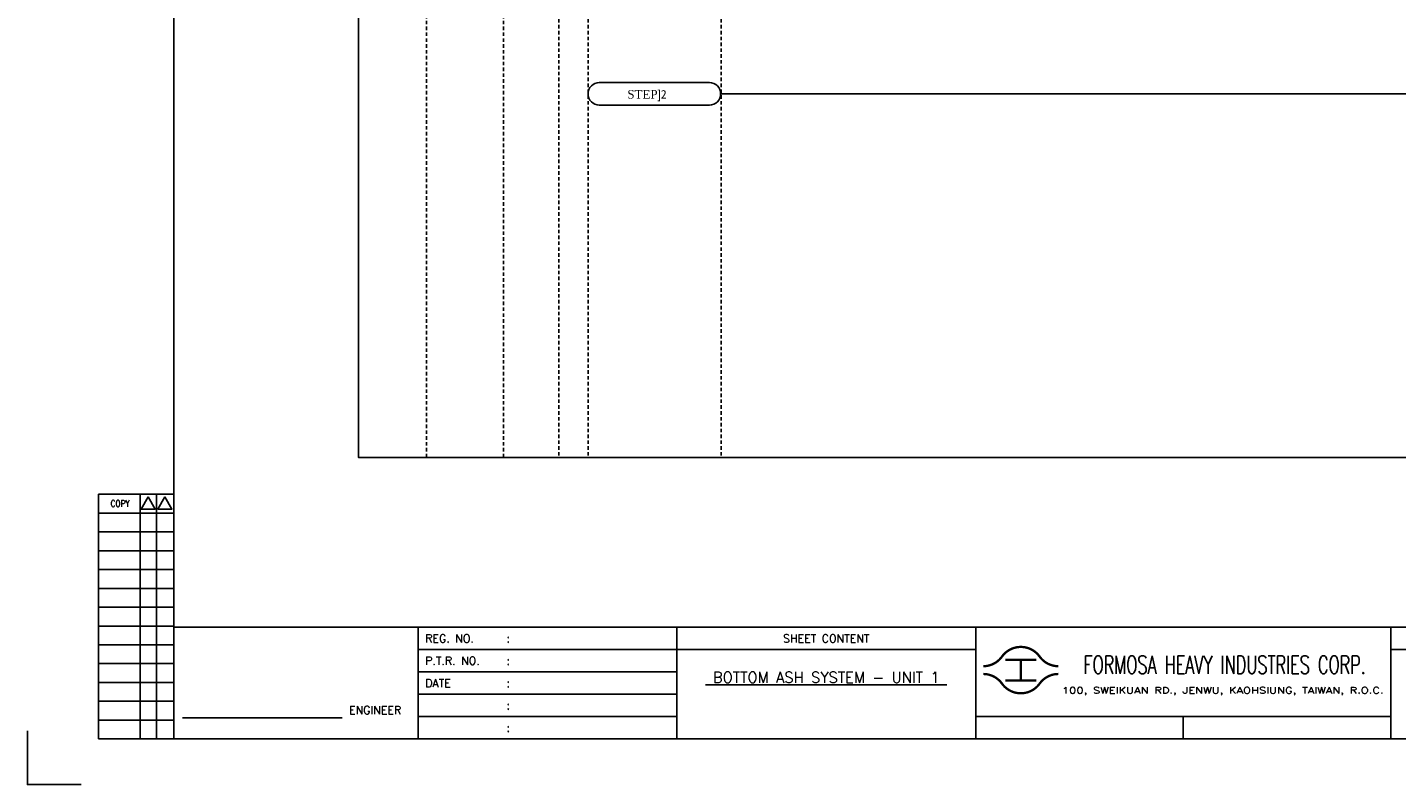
# Model space of a CAD drawing. Extents: x 981 to 1947, y -805 to -122.
# Tile 1 of 4: x 981 to 1566, y -805 to -481. Entities that reach past the tile are written whole.
import ezdxf
from ezdxf.enums import TextEntityAlignment as Align

# ---------------------------------------------------------------- set-up
doc = ezdxf.new("R2010")
doc.units = 0
doc.header["$MEASUREMENT"] = 0
doc.linetypes.add('HIDDEN', pattern=[4, 1.5, -1, 1.5])
doc.layers.get('0').update_dxf_attribs({"linetype": 'CONTINUOUS'})
doc.layers.get('DEFPOINTS').update_dxf_attribs({"linetype": 'CONTINUOUS'})
for name, color, linetype in [('CON', 4, 'CONTINUOUS'), ('DIM', 3, 'CONTINUOUS'), ('HID', 2, 'HIDDEN'), ('TEXT', 7, 'CONTINUOUS'), ('圖框CON', 4, 'CONTINUOUS'), ('圖框DIM', 3, 'CONTINUOUS'), ('框線', 6, 'CONTINUOUS')]:
    doc.layers.add(name, color=color, linetype=linetype)
doc.styles.add('E4', font='simplex.shx', dxfattribs={"height": 4})
doc.styles.add('ROMANS', font='romans', dxfattribs={"width": 0.8})
doc.styles.add('style3', font='ARIALN.TTF')

# ---------------------------------------------------------------- blocks, each defined once
blk = doc.blocks.new('Sht_Cont_T3')
at = {"layer": 'TEXT', "color": 3, "linetype": 'Continuous', "style": 'E4'}
for tag, p in [('$SHT_CONT_L1$', (55.63, 24.91)), ('$SHT_CONT_L2$', (55.63, 16.61)), ('$SHT_CONT_L3$', (55.63, 8.3))]:
    blk.add_attdef(tag, text='', height=4, dxfattribs=at).set_placement(p, align=Align.MIDDLE)
blk = doc.blocks.new('1')
at = {"ltscale": 500, "const_width": 0.99}
blk.add_lwpolyline([(1686.83, 57.65, -0.241531), (1678.79, 61.78, 0.512989), (1662.7, 61.78, -0.241531), (1654.66, 57.65, -0.241531)], format="xyb", dxfattribs=at)
for points in [[(1664.14, 60.4), (1677.35, 60.4)], [(1670.74, 60.4), (1670.74, 51.6)], [(1664.14, 51.6), (1677.35, 51.6)]]:
    blk.add_lwpolyline(points, dxfattribs=at)
at = {"const_width": 0.99}
blk.add_lwpolyline([(1686.83, 54.35, 0.241531), (1678.79, 50.22, -0.512989), (1662.7, 50.22, 0.241531), (1654.66, 54.35, 0.241531)], format="xyb", dxfattribs=at)
at = {"layer": 'CON'}
for points in [[(1523.67, 26.6), (1523.67, 74.29)], [(1651.45, 26.6), (1651.45, 74.29)]]:
    blk.add_lwpolyline(points, dxfattribs=at)
at = {"layer": 'CON', "ltscale": 500}
for points in [[(1523.67, 64.75), (1413.11, 64.75)], [(1651.45, 64.75), (1523.67, 64.75)], [(1523.67, 55.22), (1413.11, 55.22)], [(1523.67, 45.69), (1413.11, 45.69)], [(1523.67, 36.15), (1413.11, 36.15)]]:
    blk.add_lwpolyline(points, dxfattribs=at)
at = {"layer": 'DEFPOINTS'}
blk.add_lwpolyline([(1268.99, 7.08), (1246.02, 7.08), (1246.02, 30.05)], dxfattribs=at)
at = {"layer": 'DIM'}
for p, q in [((1276.46, 131.12), (1276.46, 26.6)), ((1276.46, 131.12), (1308.62, 131.12)), ((1294.26, 26.6), (1294.26, 131.12)), ((1301.15, 26.6), (1301.15, 131.12)), ((1276.46, 123.08), (1308.62, 123.08)), ((1276.46, 115.04), (1308.62, 115.04)), ((1276.46, 107), (1308.62, 107)), ((1276.46, 98.96), (1308.62, 98.96)), ((1276.46, 90.92), (1308.62, 90.92)), ((1276.46, 82.88), (1308.62, 82.88)), ((1276.46, 74.84), (1308.62, 74.84)), ((1276.46, 66.8), (1308.62, 66.8)), ((1276.46, 58.76), (1308.62, 58.76)), ((1276.46, 50.72), (1308.62, 50.72)), ((1276.46, 42.68), (1308.62, 42.68)), ((1276.46, 34.64), (1308.62, 34.64)), ((1276.46, 26.6), (1308.62, 26.6))]:
    blk.add_line(p, q, dxfattribs=at)
for points in [[(1297.7, 129.98), (1294.72, 124.81), (1300.69, 124.81)], [(1304.83, 129.98), (1301.84, 124.81), (1307.81, 124.81)]]:
    blk.add_lwpolyline(points, close=True, dxfattribs=at)
at = {"layer": '圖框CON'}
blk.add_line((1740.17, 36.15), (1740.17, 26.6), dxfattribs=at)
for points in [[(1413.11, 26.6), (1413.11, 74.29)], [(1828.89, 26.6), (1828.89, 74.29)], [(2048.1, 64.75), (1828.89, 64.75)], [(1828.89, 36.15), (1802.67, 36.15), (1651.45, 36.15)]]:
    blk.add_lwpolyline(points, dxfattribs=at)
at = {"layer": '圖框DIM'}
blk.add_line((1312.36, 35.55), (1380.65, 35.55), dxfattribs=at)
at = {"layer": '框線'}
for p, q in [((1308.62, 669.81), (1308.62, 26.6)), ((2181.53, 74.29), (1308.62, 74.29)), ((2181.53, 26.6), (1308.62, 26.6))]:
    blk.add_line(p, q, dxfattribs=at)
at = {"color": 90, "ltscale": 500, "style": 'ROMANS', "width": 0.65}
blk.add_text('FORMOSA HEAVY INDUSTRIES CORP.', height=7.7366, dxfattribs=at).set_placement((1757.9, 58.28), align=Align.MIDDLE)
at = {"layer": 'DIM', "style": 'ROMANS', "width": 0.8}
blk.add_text('COPY', height=2.871, dxfattribs=at).set_placement((1285.64, 127.16), align=Align.MIDDLE)
at = {"layer": 'HID', "ltscale": 500, "style": 'ROMANS'}
for s, height, p in [('REG. NO.', 3.446, (1416.1, 69.52)), (':', 3.45, (1450.9, 69.52)), ('P.T.R. NO.', 3.446, (1416.1, 59.99)), (':', 3.45, (1450.9, 59.99)), ('DATE', 3.446, (1416.1, 50.45)), (':', 3.45, (1450.9, 50.45)), (':', 3.45, (1450.9, 40.92)), (':', 3.45, (1450.9, 31.39))]:
    blk.add_text(s, height=height, dxfattribs=at).set_placement(p, align=Align.MIDDLE_LEFT)
blk.add_text('SHEET CONTENT', height=3.4457, dxfattribs=at).set_placement((1587.56, 69.52), align=Align.MIDDLE)
at = {"layer": 'HID', "style": 'ROMANS', "width": 1.216198}
blk.add_text('100, SWEIKUAN RD., JENWU, KAOHSIUNG, TAIWAN, R.O.C.', height=2.5897, dxfattribs=at).set_placement((1688.31, 46.06), (1825.84, 46.06), align=Align.FIT)
at = {"layer": 'HID', "style": 'ROMANS'}
blk.add_text('ENGINEER', height=3.446, dxfattribs=at).set_placement((1394.71, 37.18), align=Align.CENTER)

msp = doc.modelspace()

# ---------------------------------------------------------------- linework, layer by layer
at = {"layer": 'CON', "color": 6}
for p, q in [((1272.48, -504.62), (1225.42, -504.62)), ((1225.42, -514.25), (1272.48, -514.25))]:
    msp.add_line(p, q, dxfattribs=at)
at = {"layer": 'CON'}
msp.add_line((1722.73, -509.44), (1277.3, -509.44), dxfattribs=at)
msp.add_lwpolyline([(1122.48, -165.04), (1836.48, -165.04), (1836.48, -664.84), (1122.48, -664.84)], close=True, dxfattribs=at)
at = {"layer": 'CON', "color": 6}
for centre, start, end in [((1225.42, -509.44), 90, 270), ((1272.48, -509.44), 270, 90)]:
    msp.add_arc(centre, 4.82, start, end, dxfattribs=at)
at = {"layer": 'HID'}
for p, q in [((1151.53, -165.74), (1151.53, -664.84)), ((1184.46, -165.74), (1184.46, -664.84)), ((1208.18, -165.04), (1208.18, -664.86)), ((1220.6, -165.04), (1220.6, -664.86)), ((1277.53, -165.04), (1277.53, -664.84))]:
    msp.add_line(p, q, dxfattribs=at)

# ---------------------------------------------------------------- block references
msp.add_blockref('1', (-265.12, -811.68))
at = {"layer": 'TEXT', "color": 0}
ref = msp.add_blockref('Sht_Cont_T3', (1258.55, -785.08), dxfattribs=dict(at, xscale=1.148576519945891, yscale=1.148576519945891, zscale=1.148576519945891))
ref.add_attrib('$SHT_CONT_L1$', '%%U BOTTOM ASH SYSTEM - UNIT 1 ', dxfattribs={"color": 3, "linetype": 'Continuous', "height": 4.5943, "style": 'E4'}).set_placement((1322.44, -756.46), align=Align.TOP_CENTER)

# ---------------------------------------------------------------- texts
at = {"layer": 'CON', "insert": (1237.39, -507.81), "char_height": 3.675, "width": 22.007, "attachment_point": 1, "style": 'style3'}
msp.add_mtext('{\\f@Batang|b0|i0|c0|p18;STEP\\fUniversalMath1 BT|b0|i0|c2|p16;]\\f細明體|b0|i0|c136|p49;2}', dxfattribs=at)

doc.saveas('drawing.dxf')
